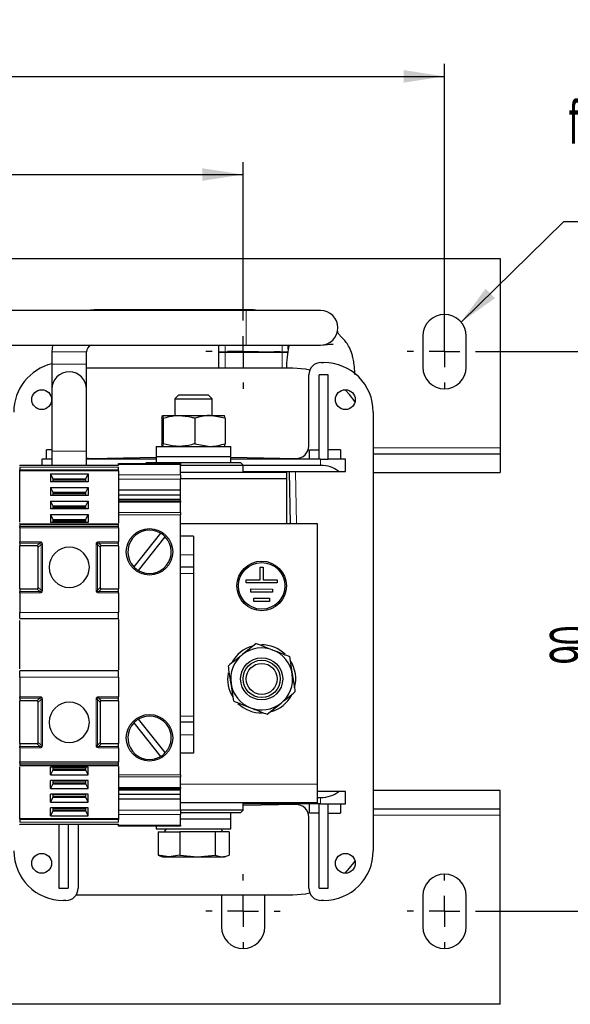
# Model space of a CAD drawing. Header units: millimetres. Extents: x 5 to 418, y 2 to 292.
# Tile 8 of 42: x 113 to 158, y 59 to 139. Entities that reach past the tile are written whole.
import ezdxf

# ---------------------------------------------------------------- set-up
doc = ezdxf.new("R2010")
doc.units = ezdxf.units.MM
doc.layers.add('SLD-0', color=7, linetype='Continuous')
doc.styles.add('SLDTEXTSTYLE0', font='TXT', dxfattribs={"width": 0.605})
doc.dimstyles.new('SLDDIMSTYLE0', dxfattribs={"dimtxt": 3.5, "dimasz": 3.302, "dimexe": 0, "dimexo": 0.0625, "dimgap": 0.875, "dimtad": 1, "dimlfac": 2, "dimrnd": 1e-09, "dimzin": 12, "dimdsep": 46, "dimtxsty": 'SLDTEXTSTYLE0', "dimsah": 1, "dimcen": 0.09, "dimadec": 0, "dimazin": 3, "dimtfac": 1, "dimtofl": 0, "dimtmove": 0, "dimatfit": 3, "dimfxl": 1, "dimfrac": 2, "dimtolj": 1, "dimtzin": 12, "dimarcsym": 0})
doc.dimstyles.new('SLDDIMSTYLE1', dxfattribs={"dimtxt": 3.5, "dimasz": 3.302, "dimexe": 0, "dimexo": 0.0625, "dimgap": 0.875, "dimtad": 1, "dimdec": 0, "dimlfac": 2, "dimrnd": 1e-09, "dimzin": 12, "dimdsep": 46, "dimtxsty": 'SLDTEXTSTYLE0', "dimsah": 1, "dimcen": 0.09, "dimadec": 0, "dimazin": 3, "dimtfac": 1, "dimtofl": 0, "dimtmove": 0, "dimatfit": 3, "dimfxl": 1, "dimfrac": 2, "dimtolj": 1, "dimtzin": 12, "dimarcsym": 0})
doc.dimstyles.new('SLDDIMSTYLE2', dxfattribs={"dimtxt": 0.18, "dimasz": 3.302, "dimexe": 0, "dimexo": 0.0625, "dimgap": 0, "dimtad": 0, "dimtih": 1, "dimtoh": 1, "dimdec": 0, "dimrnd": 1e-09, "dimzin": 0, "dimdsep": 46, "dimtxsty": 'Standard', "dimsah": 1, "dimcen": 0.09, "dimadec": 0, "dimazin": 0, "dimtfac": 3.302, "dimtdec": 0, "dimtofl": 0, "dimtmove": 0, "dimatfit": 3, "dimfxl": 1, "dimfrac": 2, "dimtolj": 1, "dimtzin": 0, "dimarcsym": 0})

# ---------------------------------------------------------------- blocks, each defined once
blk = doc.blocks.new('_D_4')
at = {"layer": 'SLD-0'}
for p, q in [((46.913, 115.139), (46.913, 135.338)), ((147.413, 113.389), (147.413, 135.338)), ((46.913, 134.338), (147.413, 134.338))]:
    blk.add_line(p, q, dxfattribs=at)
for points in [[(46.913, 134.338), (50.215, 133.83), (50.215, 134.846)], [(147.413, 134.338), (144.111, 134.846), (144.111, 133.83)]]:
    blk.add_solid(points, dxfattribs=at)
at = {"layer": 'SLD-0', "insert": (93.152, 138.85), "char_height": 3.5, "attachment_point": 1, "style": 'SLDTEXTSTYLE0'}
blk.add_mtext('201', dxfattribs=at)
blk = doc.blocks.new('_D_5')
at = {"layer": 'SLD-0'}
for p, q in [((63.163, 115.139), (63.163, 127.422)), ((131.163, 115.139), (131.163, 127.422)), ((63.163, 126.422), (131.163, 126.422))]:
    blk.add_line(p, q, dxfattribs=at)
for points in [[(63.163, 126.422), (66.465, 125.914), (66.465, 126.93)], [(131.163, 126.422), (127.861, 126.93), (127.861, 125.914)]]:
    blk.add_solid(points, dxfattribs=at)
at = {"layer": 'SLD-0', "insert": (93.152, 130.934), "char_height": 3.5, "attachment_point": 1, "style": 'SLDTEXTSTYLE0'}
blk.add_mtext('136', dxfattribs=at)
blk = doc.blocks.new('_D_6')
at = {"layer": 'SLD-0'}
for p, q in [((150.413, 112.139), (161.428, 112.139)), ((160.428, 112.139), (160.428, 66.989)), ((150.413, 66.989), (161.428, 66.989))]:
    blk.add_line(p, q, dxfattribs=at)
for points in [[(160.428, 112.139), (159.92, 108.837), (160.936, 108.837)], [(160.428, 66.989), (160.936, 70.291), (159.92, 70.291)]]:
    blk.add_solid(points, dxfattribs=at)
at = {"layer": 'SLD-0', "insert": (155.916, 86.89), "char_height": 3.5, "attachment_point": 1, "rotation": 90, "style": 'SLDTEXTSTYLE0'}
blk.add_mtext('90', dxfattribs=at)
blk = doc.blocks.new('SW_NOTE_0_17')
at = {"layer": 'SLD-0', "color": 0}
blk.add_line((14.318, 0), (0, 0), dxfattribs=at)
at = {"layer": 'SLD-0', "color": 0, "attachment_point": 1, "style": 'SLDTEXTSTYLE0'}
for s, insert, char_height in [('für M6', (0.437, 9.801), 3.5), ('for M6', (1.627, 4.136), 3.175)]:
    blk.add_mtext(s, dxfattribs=dict(at, insert=insert, char_height=char_height))
blk = doc.blocks.new('SW_CENTERMARKSYMBOL_2')
at = {"layer": 'SLD-0', "color": 0}
for p, q in [((0, 2.5), (0, 3)), ((0, 0), (0, 1.25)), ((-2.5, 0), (-3, 0)), ((0, 0), (-1.25, 0)), ((0, 0), (0, -1.25)), ((0, 0), (1.25, 0)), ((2.5, 0), (3, 0)), ((0, -2.5), (0, -3))]:
    blk.add_line(p, q, dxfattribs=at)
blk = doc.blocks.new('SW_CENTERMARKSYMBOL_3')
at = {"layer": 'SLD-0', "color": 0}
for p, q in [((0, 2.5), (0, 3)), ((0, 0), (0, 1.25)), ((-2.5, 0), (-3, 0)), ((0, 0), (-1.25, 0)), ((0, 0), (0, -1.25)), ((0, 0), (1.25, 0)), ((2.5, 0), (3, 0)), ((0, -2.5), (0, -3))]:
    blk.add_line(p, q, dxfattribs=at)
blk = doc.blocks.new('SW_CENTERMARKSYMBOL_4')
at = {"layer": 'SLD-0', "color": 0}
for p, q in [((0, 2.5), (0, 3)), ((0, 0), (0, 1.25)), ((-2.5, 0), (-3, 0)), ((0, 0), (-1.25, 0)), ((0, 0), (0, -1.25)), ((0, 0), (1.25, 0)), ((2.5, 0), (3, 0)), ((0, -2.5), (0, -3))]:
    blk.add_line(p, q, dxfattribs=at)
blk = doc.blocks.new('SW_CENTERMARKSYMBOL_7')
at = {"layer": 'SLD-0', "color": 0}
for p, q in [((0, 2.5), (0, 3)), ((0, 0), (0, 1.25)), ((-2.5, 0), (-3, 0)), ((0, 0), (-1.25, 0)), ((0, 0), (0, -1.25)), ((0, 0), (1.25, 0)), ((2.5, 0), (3, 0)), ((0, -2.5), (0, -3))]:
    blk.add_line(p, q, dxfattribs=at)

msp = doc.modelspace()

# ---------------------------------------------------------------- linework, layer by layer
at = {"color": 7, "linetype": 'Continuous', "lineweight": 25}
for p, q in [((42.4125, 119.6387), (151.9125, 119.6387)), ((151.9125, 119.6387), (151.9125, 104.3887)), ((131.4127, 115.4637), (99.1375, 115.4637)), ((119.1375, 115.5137), (118.5566, 115.4637)), ((130.0089, 115.5137), (119.1375, 115.5137)), ((132.0089, 115.5137), (130.0089, 115.5137)), ((137.4127, 115.4637), (131.4127, 115.4637)), ((132.3797, 115.4637), (132.0089, 115.5137)), ((145.6625, 113.3887), (145.6625, 110.8887)), ((149.1625, 110.8887), (149.1625, 113.3887)), ((99.1375, 112.6637), (131.4127, 112.6637)), ((115.7823, 112.6637), (115.7375, 112.1137)), ((115.7375, 112.1137), (115.7375, 111.1137)), ((118.5375, 111.1137), (118.5375, 112.1137)), ((129.2089, 112.1137), (129.2089, 112.6637)), ((129.2089, 112.0637), (129.2089, 112.1137)), ((129.2089, 110.8137), (129.2089, 112.0637)), ((131.4127, 112.6637), (137.4127, 112.6637)), ((134.8089, 112.3413), (134.8089, 112.6637)), ((137.4625, 111.2637), (137.6625, 111.2637)), ((115.7375, 111.1137), (115.7375, 109.1137)), ((118.5375, 109.1137), (118.5375, 111.1137)), ((135.1625, 110.8137), (118.5375, 110.8137)), ((136.4625, 104.522), (136.4625, 110.2637)), ((137.2875, 103.4637), (137.2875, 110.2637)), ((138.0375, 110.2637), (137.2875, 110.2637)), ((138.0375, 103.4637), (138.0375, 110.2637)), ((115.7375, 109.1137), (115.7375, 104.1137)), ((118.5375, 104.1137), (118.5375, 109.1137)), ((125.9693, 108.6387), (125.6625, 108.332)), ((125.6625, 108.332), (125.6625, 106.9887)), ((125.6625, 108.332), (128.6625, 108.332)), ((125.9693, 108.6387), (128.3558, 108.6387)), ((128.6625, 108.332), (128.3558, 108.6387)), ((128.6625, 106.9887), (128.6625, 108.332)), ((141.6625, 107.2637), (141.6625, 71.8637)), ((124.6086, 106.7654), (124.6644, 106.9887)), ((124.6086, 106.7654), (124.6086, 104.712)), ((124.6644, 106.9887), (125.9972, 106.9887)), ((124.7202, 106.7654), (124.7202, 104.712)), ((125.9972, 106.9887), (128.4953, 106.9887)), ((127.2741, 106.7654), (127.2741, 104.712)), ((129.7165, 106.7654), (128.4953, 106.9887)), ((128.4953, 106.9887), (129.6607, 106.9887)), ((129.7165, 106.7654), (129.6607, 106.9887)), ((129.7165, 106.7654), (129.7165, 104.712)), ((115.3125, 103.4637), (115.3125, 104.2137)), ((115.7375, 104.2137), (115.3125, 104.2137)), ((115.7375, 104.1137), (115.7375, 102.9887)), ((118.5375, 102.9887), (118.5375, 104.1137)), ((124.1625, 104.4887), (124.1625, 103.6887)), ((124.1625, 104.4887), (130.1625, 104.4887)), ((124.7202, 104.712), (124.6644, 104.4887)), ((127.2741, 104.712), (128.4953, 104.4887)), ((130.1625, 103.6887), (130.1625, 104.4887)), ((136.5125, 104.2137), (137.2875, 104.2137)), ((136.5125, 103.4637), (136.5125, 104.2137)), ((139.0125, 104.2137), (138.0375, 104.2137)), ((139.0125, 104.2137), (139.0125, 103.4637)), ((151.9125, 104.3887), (151.9125, 103.8887)), ((114.9125, 103.4637), (114.9125, 102.9887)), ((115.7375, 103.4637), (114.9125, 103.4637)), ((124.1625, 103.4637), (118.5375, 103.4637)), ((118.8796, 103.5221), (124.1625, 103.6124)), ((124.1625, 103.6887), (124.1625, 103.1887)), ((124.1625, 103.6887), (130.1625, 103.6887)), ((130.1625, 103.1887), (130.1625, 103.6887)), ((130.1625, 103.6124), (135.4455, 103.5221)), ((137.4125, 103.4637), (130.1625, 103.4637)), ((137.4125, 103.4637), (138.037, 103.4637)), ((138.037, 103.4637), (138.0375, 103.4637)), ((139.4125, 103.4637), (138.0375, 103.4637)), ((139.4125, 102.4637), (139.4125, 103.4637)), ((141.6625, 103.8887), (151.9125, 103.8887)), ((151.9125, 103.8887), (151.9125, 102.3887)), ((113.1625, 102.9887), (121.1125, 102.9887)), ((113.1625, 102.5216), (113.1625, 102.5924)), ((121.1125, 102.5216), (113.1625, 102.5216)), ((113.1625, 98.383), (113.1625, 102.5216)), ((121.1125, 103.1137), (126.1125, 103.1137)), ((121.1125, 103.0405), (121.1125, 103.1137)), ((121.1125, 102.5216), (121.1125, 102.5924)), ((121.1125, 102.5216), (121.1125, 98.2999)), ((123.3625, 103.1887), (123.2875, 103.1137)), ((123.3625, 103.1887), (124.1596, 103.1887)), ((124.1596, 103.1887), (130.9625, 103.1887)), ((126.1125, 103.1137), (126.1125, 103.0405)), ((126.1125, 102.1905), (126.1125, 103.0405)), ((126.1125, 102.9887), (131.1625, 102.9887)), ((131.1625, 102.9887), (130.9625, 103.1887)), ((131.1625, 102.3887), (131.1625, 102.9887)), ((137.4125, 102.9637), (131.1625, 102.9637)), ((131.1625, 102.4637), (138.8882, 102.4637)), ((134.8875, 102.4637), (134.9586, 98.2387)), ((138.8882, 102.4637), (139.4125, 102.4637)), ((113.1625, 101.8887), (113.1125, 101.8887)), ((115.6252, 102.2741), (115.6252, 101.6379)), ((115.6252, 102.2741), (118.6499, 102.2741)), ((115.6252, 102.2741), (115.8, 101.8852)), ((115.8, 101.8852), (115.8, 101.6379)), ((115.8, 101.8852), (118.475, 101.8852)), ((115.8, 101.8145), (118.475, 101.8145)), ((118.475, 101.8852), (118.6499, 102.2741)), ((118.475, 101.6379), (118.475, 101.8852)), ((118.6499, 102.2741), (118.6499, 101.6379)), ((134.6625, 102.3887), (126.1125, 102.3887)), ((126.1125, 102.1905), (126.1125, 101.8369)), ((134.6625, 101.8887), (126.1125, 101.8887)), ((126.1125, 100.9531), (126.1125, 101.8369)), ((134.6625, 102.3887), (134.6625, 101.8887)), ((134.6625, 101.8887), (134.6625, 98.2387)), ((141.6625, 102.3887), (151.9125, 102.3887)), ((118.6499, 101.6379), (115.6252, 101.6379)), ((115.6252, 101.178), (118.6499, 101.178)), ((115.6252, 101.178), (115.6252, 100.5418)), ((115.6252, 101.178), (115.8, 100.7892)), ((118.475, 100.7892), (118.6499, 101.178)), ((118.6499, 101.178), (118.6499, 100.5418)), ((126.1125, 100.9531), (121.1125, 100.9531)), ((126.1125, 100.5641), (126.1125, 100.9531)), ((118.6499, 100.5418), (115.6252, 100.5418)), ((115.6252, 100.082), (118.6499, 100.082)), ((115.6252, 100.082), (115.6252, 99.4458)), ((115.6252, 100.082), (115.8, 99.6932)), ((115.8, 100.7892), (115.8, 100.5418)), ((115.8, 100.7892), (118.475, 100.7892)), ((115.8, 100.7185), (118.475, 100.7185)), ((118.475, 100.5418), (118.475, 100.7892)), ((118.475, 99.6932), (118.6499, 100.082)), ((118.6499, 100.082), (118.6499, 99.4458)), ((126.1125, 100.5641), (121.1125, 100.5641)), ((126.1125, 100.2106), (121.1125, 100.2106)), ((126.1125, 100.2106), (126.1125, 100.5641)), ((126.1125, 100.0717), (126.1125, 100.2106)), ((118.6499, 99.4458), (115.6252, 99.4458)), ((115.8, 99.6932), (115.8, 99.4458)), ((115.8, 99.6932), (118.475, 99.6932)), ((115.8, 99.6225), (118.475, 99.6225)), ((118.475, 99.4458), (118.475, 99.6932)), ((126.1125, 100.0717), (121.1125, 100.0717)), ((126.1125, 100.0717), (126.1125, 99.9985)), ((126.1125, 99.1485), (126.1125, 99.9985)), ((115.6252, 98.986), (118.6499, 98.986)), ((115.6252, 98.986), (115.6252, 98.3498)), ((115.6252, 98.986), (115.8, 98.5972)), ((115.8, 98.5972), (115.8, 98.3498)), ((115.8, 98.5972), (118.475, 98.5972)), ((115.8, 98.5265), (118.475, 98.5265)), ((118.475, 98.5972), (118.6499, 98.986)), ((118.475, 98.3498), (118.475, 98.5972)), ((118.6499, 98.986), (118.6499, 98.3498)), ((126.1125, 99.1485), (126.1125, 98.9717)), ((126.1125, 78.0057), (126.1125, 98.9717)), ((113.1625, 98.2387), (113.1125, 98.2387)), ((121.1144, 98.2169), (113.1606, 98.2169)), ((113.1625, 98.1729), (113.1625, 98.0326)), ((113.1625, 97.9266), (113.1625, 96.8008)), ((118.6499, 98.3498), (115.6252, 98.3498)), ((121.1125, 98.0326), (121.1125, 98.1729)), ((121.1125, 97.9266), (121.1125, 96.8008)), ((137.1625, 98.2387), (126.1125, 98.2387)), ((137.1625, 77.2387), (137.1625, 98.2387)), ((113.1625, 97.2387), (113.1125, 97.2387)), ((124.4945, 97.5002), (122.3392, 94.7883)), ((122.7306, 94.4772), (124.8859, 97.1891)), ((127.1625, 97.2387), (126.1125, 97.2387)), ((127.1625, 97.2387), (127.1625, 95.7387)), ((113.1625, 96.6948), (113.1625, 96.4637)), ((114.5315, 96.4637), (113.1625, 96.4637)), ((113.1625, 93.0137), (113.1625, 96.4637)), ((114.6375, 93.1198), (114.6375, 96.3576)), ((119.6375, 96.3576), (119.6375, 93.1198)), ((121.1125, 96.4637), (119.7436, 96.4637)), ((121.1125, 96.4637), (121.1125, 96.6948)), ((121.1125, 96.4637), (121.1125, 93.0137)), ((127.1625, 95.7387), (127.1625, 94.7387)), ((113.1625, 94.7387), (113.1125, 94.7387)), ((127.1625, 94.7387), (126.1125, 94.7387)), ((127.1625, 94.7387), (127.1625, 94.2387)), ((132.5384, 93.7389), (132.5402, 94.7389)), ((132.5402, 94.7389), (132.7902, 94.7385)), ((132.7902, 94.7385), (132.7884, 93.7385)), ((127.1625, 94.2387), (127.1625, 82.7387)), ((131.413, 93.4909), (131.4134, 93.7409)), ((131.4134, 93.7409), (132.5384, 93.7389)), ((132.7884, 93.7385), (133.9134, 93.7365)), ((133.9134, 93.7365), (133.913, 93.4865)), ((113.1625, 93.0137), (114.5315, 93.0137)), ((113.1625, 93.0137), (113.1625, 92.7826)), ((119.7436, 93.0137), (121.1125, 93.0137)), ((121.1125, 92.7826), (121.1125, 93.0137)), ((133.913, 93.4865), (131.413, 93.4909)), ((131.7867, 92.7402), (131.7871, 92.9902)), ((131.7871, 92.9902), (133.5371, 92.9872)), ((133.5371, 92.9872), (133.5367, 92.7372)), ((113.1625, 92.6766), (113.1625, 91.1012)), ((121.1125, 92.6766), (121.1125, 91.1012)), ((133.5367, 92.7372), (131.7867, 92.7402)), ((132.0354, 91.9898), (132.0358, 92.2398)), ((132.0358, 92.2398), (133.2858, 92.2376)), ((133.2858, 92.2376), (133.2854, 91.9876)), ((133.2854, 91.9876), (132.0354, 91.9898)), ((113.1625, 90.6012), (121.1125, 90.6012)), ((113.1625, 86.5423), (113.1625, 90.4351)), ((121.1125, 90.5182), (121.1125, 86.4593)), ((132.2304, 88.5929), (131.1025, 87.6922)), ((134.9183, 87.5401), (135.1344, 86.113)), ((121.1125, 86.3762), (113.1625, 86.3762)), ((113.1625, 85.8762), (113.1625, 84.3008)), ((121.1125, 85.8762), (121.1125, 84.3008)), ((130.4068, 83.9373), (130.1907, 85.3644)), ((113.1625, 84.1948), (113.1625, 83.9637)), ((121.1125, 83.9637), (121.1125, 84.1948)), ((114.5315, 83.9637), (113.1625, 83.9637)), ((113.1625, 80.5137), (113.1625, 83.9637)), ((114.6375, 80.6198), (114.6375, 83.8576)), ((119.6375, 83.8576), (119.6375, 80.6198)), ((121.1125, 83.9637), (119.7436, 83.9637)), ((121.1125, 83.9637), (121.1125, 80.5137)), ((133.0947, 82.8845), (134.2226, 83.7852)), ((127.1625, 82.7387), (127.1625, 82.2387)), ((113.1625, 82.2387), (113.1125, 82.2387)), ((122.3392, 82.1891), (124.4945, 79.4772)), ((124.8859, 79.7883), (122.7306, 82.5002)), ((127.1625, 82.2387), (126.1125, 82.2387)), ((127.1625, 82.2387), (127.1625, 81.2387)), ((127.1625, 81.2387), (127.1625, 79.7387)), ((113.1625, 80.5137), (114.5315, 80.5137)), ((113.1625, 80.5137), (113.1625, 80.2826)), ((119.7436, 80.5137), (121.1125, 80.5137)), ((121.1125, 80.2826), (121.1125, 80.5137)), ((113.1625, 79.7387), (113.1125, 79.7387)), ((113.1625, 80.1766), (113.1625, 79.0508)), ((121.1125, 80.1766), (121.1125, 79.0508)), ((127.1625, 79.7387), (126.1125, 79.7387)), ((113.1607, 78.7606), (121.1145, 78.7606)), ((113.1625, 78.9448), (113.1625, 78.8045)), ((113.1625, 74.4558), (113.1625, 78.6384)), ((121.1125, 78.8045), (121.1125, 78.9448)), ((121.1125, 78.6775), (121.1125, 74.4558)), ((118.6499, 78.6276), (115.6252, 78.6276)), ((115.6252, 77.9914), (115.6252, 78.6276)), ((115.8, 78.3802), (115.6252, 77.9914)), ((115.6252, 77.9914), (118.6499, 77.9914)), ((115.8, 78.6276), (115.8, 78.3802)), ((115.8, 78.4509), (118.475, 78.4509)), ((115.8, 78.3802), (118.475, 78.3802)), ((118.475, 78.3802), (118.475, 78.6276)), ((118.6499, 77.9914), (118.475, 78.3802)), ((118.6499, 77.9914), (118.6499, 78.6276)), ((126.1125, 78.0057), (126.1125, 77.829)), ((118.6499, 77.5316), (115.6252, 77.5316)), ((115.6252, 76.8954), (115.6252, 77.5316)), ((115.8, 77.2842), (115.6252, 76.8954)), ((115.8, 77.5316), (115.8, 77.2842)), ((115.8, 77.3549), (118.475, 77.3549)), ((115.8, 77.2842), (118.475, 77.2842)), ((118.475, 77.2842), (118.475, 77.5316)), ((118.6499, 76.8954), (118.475, 77.2842)), ((118.6499, 76.8954), (118.6499, 77.5316)), ((126.1125, 76.979), (126.1125, 77.829)), ((137.1625, 75.7387), (137.1625, 77.2387)), ((115.6252, 76.8954), (118.6499, 76.8954)), ((118.6499, 76.4356), (115.6252, 76.4356)), ((115.6252, 75.7994), (115.6252, 76.4356)), ((115.8, 76.4356), (115.8, 76.1882)), ((115.8, 76.2589), (118.475, 76.2589)), ((118.475, 76.1882), (118.475, 76.4356)), ((118.6499, 75.7994), (118.6499, 76.4356)), ((121.1125, 76.9057), (126.1125, 76.9057)), ((126.1125, 76.7668), (121.1125, 76.7668)), ((126.1125, 76.4133), (121.1125, 76.4133)), ((126.1125, 76.979), (126.1125, 76.9057)), ((126.1125, 76.7668), (126.1125, 76.9057)), ((126.1125, 76.4133), (126.1125, 76.7668)), ((126.1125, 76.0244), (126.1125, 76.4133)), ((138.8882, 76.6637), (137.1625, 76.6637)), ((139.4125, 76.6637), (138.8882, 76.6637)), ((139.4125, 75.6637), (139.4125, 76.6637)), ((151.9125, 76.7387), (141.6625, 76.7387)), ((151.9125, 75.2387), (151.9125, 76.7387)), ((113.1625, 75.7387), (113.1125, 75.7387)), ((115.8, 76.1882), (115.6252, 75.7994)), ((115.6252, 75.7994), (118.6499, 75.7994)), ((115.8, 76.1882), (118.475, 76.1882)), ((118.6499, 75.7994), (118.475, 76.1882)), ((126.1125, 76.0244), (121.1125, 76.0244)), ((126.1125, 75.1405), (126.1125, 76.0244)), ((137.1625, 75.7387), (126.1125, 75.7387)), ((131.1625, 75.1387), (131.1625, 75.7387)), ((137.4125, 75.6637), (131.1625, 75.6637)), ((135.4455, 75.6053), (131.1625, 75.5321)), ((136.5125, 74.9137), (136.5125, 75.6637)), ((137.1625, 76.1637), (137.4125, 76.1637)), ((137.2875, 68.8637), (137.2875, 75.6637)), ((137.4125, 75.6637), (138.037, 75.6637)), ((138.0375, 75.6637), (138.037, 75.6637)), ((138.0375, 75.6637), (139.4125, 75.6637)), ((138.0375, 68.8637), (138.0375, 75.6637)), ((139.0125, 75.6637), (139.0125, 74.9137)), ((118.6499, 75.3396), (115.6252, 75.3396)), ((115.6252, 74.7034), (115.6252, 75.3396)), ((115.8, 75.0922), (115.6252, 74.7034)), ((115.6252, 74.7034), (118.6499, 74.7034)), ((115.8, 75.3396), (115.8, 75.0922)), ((115.8, 75.1629), (118.475, 75.1629)), ((115.8, 75.0922), (118.475, 75.0922)), ((118.475, 75.0922), (118.475, 75.3396)), ((118.6499, 74.7034), (118.475, 75.0922)), ((118.6499, 74.7034), (118.6499, 75.3396)), ((126.1125, 75.1405), (126.1125, 74.7869)), ((131.1625, 75.1387), (126.1125, 75.1387)), ((130.9625, 74.9387), (126.1125, 74.9387)), ((126.1125, 73.9369), (126.1125, 74.7869)), ((130.1625, 74.4387), (130.1625, 74.9387)), ((130.9625, 74.9387), (131.1625, 75.1387)), ((137.2875, 74.9137), (136.5125, 74.9137)), ((138.0375, 74.9137), (139.0125, 74.9137)), ((151.9125, 75.2387), (141.6625, 75.2387)), ((151.9125, 74.7387), (151.9125, 75.2387)), ((151.9125, 59.4887), (151.9125, 74.7387)), ((121.1125, 74.4558), (113.1625, 74.4558)), ((113.1625, 74.4558), (113.1625, 74.3851)), ((121.1125, 73.9887), (113.1625, 73.9887)), ((116.2875, 73.9887), (116.2875, 68.8637)), ((117.0375, 73.9887), (117.0375, 68.8637)), ((117.8625, 73.9887), (117.8625, 68.8637)), ((121.1125, 74.4558), (121.1125, 74.3851)), ((121.1125, 73.8637), (121.1125, 73.9369)), ((126.1125, 73.8637), (121.1125, 73.8637)), ((124.1625, 73.8637), (124.1625, 73.6387)), ((126.1125, 74.4387), (130.1625, 74.4387)), ((126.1125, 73.9369), (126.1125, 73.8637)), ((130.1625, 73.6387), (130.1625, 74.4387)), ((136.4625, 68.8637), (136.4625, 74.6054)), ((124.1625, 73.6387), (130.1625, 73.6387)), ((124.2989, 73.3887), (124.2989, 71.5295)), ((124.2989, 73.3887), (126.0467, 73.3887)), ((124.9425, 73.6387), (124.7982, 73.3887)), ((126.0467, 73.3887), (126.0467, 71.5295)), ((128.9103, 73.3887), (126.0467, 73.3887)), ((128.9103, 73.3887), (128.9103, 71.5295)), ((130.0262, 73.3887), (128.9103, 73.3887)), ((129.5269, 73.3887), (129.3825, 73.6387)), ((130.0262, 73.3887), (130.0262, 71.5295)), ((125.1728, 71.3887), (124.2989, 71.5295)), ((126.0467, 71.5295), (125.1728, 71.3887)), ((126.0467, 71.5295), (127.4785, 71.3887)), ((127.4785, 71.3887), (128.9103, 71.5295)), ((124.4518, 71.4654), (124.6625, 71.3887)), ((124.6625, 71.3887), (125.1728, 71.3887)), ((125.1728, 71.3887), (127.4785, 71.3887)), ((127.4785, 71.3887), (129.4682, 71.3887)), ((129.4682, 71.3887), (129.6625, 71.3887)), ((129.6625, 71.3887), (129.8733, 71.4654)), ((116.2875, 68.8637), (117.0375, 68.8637)), ((117.6977, 68.3137), (135.1625, 68.3137)), ((129.4142, 68.3137), (129.4125, 68.2387)), ((132.9125, 68.2387), (132.9109, 68.3137)), ((137.2875, 68.8637), (138.0375, 68.8637)), ((116.8625, 67.8637), (116.6625, 67.8637)), ((129.4125, 68.2387), (129.4125, 65.7387)), ((132.9125, 65.7387), (132.9125, 68.2387)), ((137.6625, 67.8637), (137.4625, 67.8637)), ((145.6625, 68.2387), (145.6625, 65.7387)), ((149.1625, 65.7387), (149.1625, 68.2387)), ((151.9125, 59.4887), (42.4125, 59.4887))]:
    msp.add_line(p, q, dxfattribs=at)
at = {"color": 7, "linetype": 'Continuous', "lineweight": 18}
for p, q in [((119.1375, 115.4637), (119.1375, 115.5137)), ((130.0089, 115.4637), (130.0089, 115.5137)), ((131.4127, 112.6637), (131.4127, 115.4637)), ((118.5375, 112.1137), (115.7375, 112.1137)), ((129.2089, 112.1137), (129.7089, 112.1137)), ((129.2089, 112.0637), (129.7089, 112.0637)), ((129.7089, 112.1137), (129.7089, 112.6637)), ((129.7089, 112.1137), (134.3089, 112.1137)), ((129.7089, 112.0637), (129.7089, 112.1137)), ((129.7089, 110.8137), (129.7089, 112.0637)), ((129.7089, 112.0637), (134.3089, 112.0637)), ((134.3089, 112.1137), (134.3089, 112.6637)), ((134.3089, 112.1137), (134.8089, 112.1137)), ((134.3089, 112.0637), (134.3089, 112.1137)), ((134.3089, 112.0637), (134.8089, 112.0637)), ((134.3089, 110.8137), (134.3089, 112.0637)), ((118.5375, 111.1137), (115.7375, 111.1137)), ((118.5375, 104.1137), (115.7375, 104.1137)), ((141.6625, 104.3887), (151.9125, 104.3887)), ((137.4125, 102.9637), (137.4125, 103.4637)), ((113.1625, 102.9448), (121.1125, 102.9448)), ((121.1125, 102.8045), (113.1625, 102.8045)), ((121.1125, 102.5924), (113.1625, 102.5924)), ((126.1125, 103.0405), (121.1125, 103.0405)), ((124.1596, 103.1887), (124.1003, 103.1137)), ((135.4586, 98.2387), (135.3876, 102.4637)), ((115.8, 101.6908), (118.475, 101.6908)), ((121.1125, 102.1905), (126.1125, 102.1905)), ((126.1125, 101.8369), (121.1125, 101.8369)), ((115.8, 100.5948), (118.475, 100.5948)), ((115.8, 99.4988), (118.475, 99.4988)), ((126.1125, 99.9985), (121.1125, 99.9985)), ((121.1125, 99.1485), (126.1125, 99.1485)), ((126.1125, 98.9717), (121.1125, 98.9717)), ((121.1125, 98.1729), (113.1625, 98.1729)), ((121.1125, 98.0326), (113.1625, 98.0326)), ((121.1125, 97.9266), (113.1625, 97.9266)), ((115.8, 98.4027), (118.475, 98.4027)), ((113.1625, 96.8008), (114.7625, 96.8008)), ((113.1625, 96.6948), (114.7625, 96.6948)), ((114.5315, 96.4637), (114.7625, 96.6948)), ((114.8686, 96.5887), (114.6375, 96.3576)), ((114.8686, 96.5887), (114.8686, 92.8887)), ((114.9747, 96.5887), (114.9747, 92.8887)), ((119.3004, 92.8887), (119.3004, 96.5887)), ((119.4065, 92.8887), (119.4065, 96.5887)), ((119.6375, 96.3576), (119.4065, 96.5887)), ((119.5125, 96.8008), (121.1125, 96.8008)), ((119.5125, 96.6948), (121.1125, 96.6948)), ((119.5125, 96.6948), (119.7436, 96.4637)), ((113.1625, 95.7387), (113.1125, 95.7387)), ((127.1625, 95.7387), (126.1125, 95.7387)), ((113.1625, 94.2387), (113.1125, 94.2387)), ((127.1625, 94.2387), (126.1125, 94.2387)), ((114.7625, 92.7826), (114.5315, 93.0137)), ((114.6375, 93.1198), (114.8686, 92.8887)), ((119.4065, 92.8887), (119.6375, 93.1198)), ((119.7436, 93.0137), (119.5125, 92.7826)), ((114.7625, 92.7826), (113.1625, 92.7826)), ((114.7625, 92.6766), (113.1625, 92.6766)), ((119.5125, 92.6766), (119.5125, 92.7826)), ((121.1125, 92.7826), (119.5125, 92.7826)), ((121.1125, 92.6766), (119.5125, 92.6766)), ((113.1625, 91.1012), (121.1125, 91.1012)), ((121.1125, 85.8762), (113.1625, 85.8762)), ((113.1625, 84.3008), (114.7625, 84.3008)), ((113.1625, 84.1948), (114.7625, 84.1948)), ((114.5315, 83.9637), (114.7625, 84.1948)), ((114.7625, 84.3008), (114.7625, 84.1948)), ((119.5125, 84.3008), (121.1125, 84.3008)), ((119.5125, 84.1948), (121.1125, 84.1948)), ((119.5125, 84.1948), (119.7436, 83.9637)), ((114.8686, 84.0887), (114.6375, 83.8576)), ((114.8686, 84.0887), (114.8686, 80.3887)), ((114.9747, 84.0887), (114.9747, 80.3887)), ((119.3004, 80.3887), (119.3004, 84.0887)), ((119.4065, 80.3887), (119.4065, 84.0887)), ((119.6375, 83.8576), (119.4065, 84.0887)), ((113.1625, 82.7387), (113.1125, 82.7387)), ((127.1625, 82.7387), (126.1125, 82.7387)), ((113.1625, 81.2387), (113.1125, 81.2387)), ((127.1625, 81.2387), (126.1125, 81.2387)), ((114.7625, 80.2826), (113.1625, 80.2826)), ((114.7625, 80.2826), (114.5315, 80.5137)), ((114.6375, 80.6198), (114.8686, 80.3887)), ((119.4065, 80.3887), (119.6375, 80.6198)), ((119.7436, 80.5137), (119.5125, 80.2826)), ((121.1125, 80.2826), (119.5125, 80.2826)), ((114.7625, 80.1766), (113.1625, 80.1766)), ((121.1125, 80.1766), (119.5125, 80.1766)), ((113.1625, 79.0508), (121.1125, 79.0508)), ((113.1625, 78.9448), (121.1125, 78.9448)), ((121.1125, 78.8045), (113.1625, 78.8045)), ((115.8, 78.5747), (118.475, 78.5747)), ((121.1125, 78.0057), (126.1125, 78.0057)), ((113.1625, 77.2387), (113.1125, 77.2387)), ((115.8, 77.4787), (118.475, 77.4787)), ((126.1125, 77.829), (121.1125, 77.829)), ((137.1625, 77.2387), (126.1125, 77.2387)), ((115.8, 76.3826), (118.475, 76.3826)), ((121.1125, 76.979), (126.1125, 76.979)), ((137.4125, 75.6637), (137.4125, 76.1637)), ((115.8, 75.2866), (118.475, 75.2866)), ((121.1125, 75.1405), (126.1125, 75.1405)), ((126.1125, 74.7869), (121.1125, 74.7869)), ((151.9125, 74.7387), (141.6625, 74.7387)), ((121.1125, 74.3851), (113.1625, 74.3851)), ((121.1125, 74.1729), (113.1625, 74.1729)), ((121.1125, 74.0326), (113.1625, 74.0326)), ((121.1125, 73.9369), (126.1125, 73.9369))]:
    msp.add_line(p, q, dxfattribs=at)
at = {"color": 7, "linetype": 'Continuous', "lineweight": 25, "flags": 128}
for points in [[(136.5415, 110.6531), (136.2044, 110.7226), (135.1625, 110.8137)], [(140.1923, 108.085), (139.7588, 108.6704), (139.3979, 109.0636)], [(118.5375, 103.5763), (118.6821, 103.5384), (118.8796, 103.5221)], [(139.3979, 70.0638), (139.7588, 70.457), (140.1923, 71.0424)], [(135.1625, 68.3137), (136.2044, 68.4049), (136.5415, 68.4743)]]:
    msp.add_lwpolyline(points, dxfattribs=at)
at = {"color": 7, "linetype": 'Continuous', "lineweight": 25}
for centre, radius in [((114.9125, 108.2637), 0.8), ((139.4125, 108.2637), 0.8), ((123.6125, 95.9887), 1.875), ((132.6625, 93.2387), 2), ((132.6625, 93.2387), 1.875), ((132.6625, 85.7387), 1.6982), ((132.6625, 85.7387), 1.5), ((132.6625, 85.7387), 1.25), ((123.6125, 80.9887), 1.875), ((114.9125, 70.8637), 0.8), ((139.4125, 70.8637), 0.8)]:
    msp.add_circle(centre, radius, dxfattribs=at)
for centre, radius, start, end in [((137.4127, 114.0637), 1.4, 270, 90), ((147.4125, 113.3887), 1.75, 0, 180), ((119.1375, 112.1137), 0.6, 113.556464, 180), ((137.4625, 110.2637), 1, 90, 180), ((137.6625, 107.2637), 4, 0, 90), ((116.6625, 107.2637), 4, 103.370676, 180), ((117.1375, 109.1137), 1.4, 0, 180), ((147.4125, 110.8887), 1.75, 180, 0), ((135.4625, 104.522), 1, 269.02068, 0), ((123.6125, 95.9887), 1.75, 59.73765, 223.311228), ((123.6125, 95.9887), 1.75, 239.73765, 43.311228), ((123.6125, 95.9887), 1.75, 43.311228, 59.73765), ((117.1375, 94.7387), 1.625, 90, 270), ((117.1375, 94.7387), 1.625, 270, 90), ((123.6125, 95.9887), 1.75, 223.311228, 239.73765), ((132.6625, 85.7387), 2.75, 105.755299, 151.602214), ((132.6625, 85.7387), 2.5, 68.609829, 128.609829), ((132.6625, 85.7387), 2.75, 46.467296, 90.547954), ((132.6625, 85.7387), 2.5, 128.609829, 188.609829), ((132.6625, 85.7387), 2.5, 8.609829, 68.609829), ((132.6625, 85.7387), 2.75, 344.621118, 32.926322), ((132.6625, 85.7387), 2.75, 169.902262, 211.965534), ((132.6625, 85.7387), 2.5, 308.609829, 8.609829), ((132.6625, 85.7387), 2.5, 188.609829, 248.609829), ((132.6625, 85.7387), 2.75, 286.5964, 330.913559), ((117.1375, 82.2387), 1.625, 90, 270), ((117.1375, 82.2387), 1.625, 270, 90), ((132.6625, 85.7387), 2.75, 225.869532, 271.067027), ((132.6625, 85.7387), 2.5, 248.609829, 308.609829), ((123.6125, 80.9887), 1.75, 316.688772, 120.26235), ((123.6125, 80.9887), 1.75, 136.688772, 300.26235), ((123.6125, 80.9887), 1.75, 120.26235, 136.688772), ((123.6125, 80.9887), 1.75, 300.26235, 316.688772), ((135.4625, 74.6054), 1, 0, 90.97932), ((116.6625, 71.8637), 4, 180, 270), ((137.6625, 71.8637), 4, 270, 0), ((147.4125, 68.2387), 1.75, 0, 180), ((116.8625, 68.8637), 1, 270, 0), ((137.4625, 68.8637), 1, 180, 270), ((131.1625, 65.7387), 1.75, 180, 0), ((147.4125, 65.7387), 1.75, 180, 0)]:
    msp.add_arc(centre, radius, start, end, dxfattribs=at)
for centre, major_axis, ratio, start_param, end_param in [((137.4125, 101.4252), (2, 0), 0.7692308, 0.7409647, 1.5707963), ((114.4254, 96.2516), (0.1837, 0.1837), 0.5773503, 5.7595865, 6.8067841), ((119.8497, 96.2516), (-0.1837, 0.1837), 0.5773503, 5.7595865, 6.8067841), ((114.4254, 93.2258), (0.1837, -0.1837), 0.5773503, 5.7595865, 6.8067841), ((119.8497, 93.2258), (0.1837, 0.1837), 0.5773503, 2.6179939, 3.6651914), ((114.4254, 83.7516), (-0.1837, -0.1837), 0.5773503, 2.6179939, 3.6651914), ((119.8497, 83.7516), (-0.1837, 0.1837), 0.5773503, 5.7595865, 6.8067841), ((114.4254, 80.7258), (0.1837, -0.1837), 0.5773503, 5.7595865, 6.8067841), ((119.8497, 80.7258), (-0.1837, -0.1837), 0.5773503, 5.7595865, 6.8067841), ((137.4125, 77.7022), (2, 0), 0.7692308, 4.712389, 5.5422206)]:
    msp.add_ellipse(centre, major_axis=major_axis, ratio=ratio, start_param=start_param, end_param=end_param, dxfattribs=at)
for points, knots in [([(140.1875, 110.2854), (140.186, 110.3336), (140.1783, 110.5953), (140.1296, 111.0274), (140.0545, 111.5344), (139.9282, 112.0174), (139.7459, 112.4891), (139.5344, 112.8311), (139.3856, 113.0209), (139.2595, 113.1611), (139.0788, 113.3186), (138.9249, 113.4882), (138.7926, 113.6619), (138.792, 113.7638), (138.7916, 113.822)], [0, 0, 0, 0, 0.0201721, 0.1095321, 0.1780093, 0.2320454, 0.3346495, 0.4410336, 0.4873451, 0.5321422, 0.5904835, 0.6840031, 0.8196599, 1, 1, 1, 1]), ([(134.8641, 112.6637), (134.8594, 112.6421), (134.811, 112.4194), (134.7331, 111.8546), (134.6619, 111.253), (134.6517, 110.8662), (134.6504, 110.8137)], [0, 0, 0, 0, 0.0394857, 0.4076391, 0.9195642, 1, 1, 1, 1]), ([(137.5962, 112.6758), (137.7675, 112.6983), (138.0305, 112.733), (138.3188, 112.741), (138.434, 112.7309), (138.4347, 112.7323), (138.4348, 112.7325)], [0, 0, 0, 0, 0.6192818, 0.9507904, 0.991586, 1, 1, 1, 1]), ([(124.6644, 106.9887), (124.6657, 106.9885), (124.6846, 106.9853), (124.703, 106.8714), (124.7202, 106.7654)], [0, 0, 0, 0, 0.0702006, 1, 1, 1, 1]), ([(124.7202, 106.7654), (125.0384, 106.8555), (125.4594, 106.9748), (125.8916, 106.986), (125.9972, 106.9887)], [0, 0, 0, 0, 0.7556342, 1, 1, 1, 1]), ([(125.9972, 106.9887), (126.3314, 106.9617), (126.7638, 106.9267), (127.1798, 106.7952), (127.2741, 106.7654)], [0, 0, 0, 0, 0.7730974, 1, 1, 1, 1]), ([(128.4953, 106.9887), (128.4664, 106.9885), (128.054, 106.9853), (127.6499, 106.8714), (127.2741, 106.7654)], [0, 0, 0, 0, 0.0702006, 1, 1, 1, 1]), ([(124.6644, 104.4887), (124.6631, 104.4889), (124.6443, 104.4921), (124.6258, 104.6061), (124.6086, 104.712)], [0, 0, 0, 0, 0.0702006, 1, 1, 1, 1]), ([(125.9972, 104.4887), (125.8916, 104.4915), (125.4594, 104.5027), (125.0384, 104.6219), (124.7202, 104.712)], [0, 0, 0, 0, 0.2443658, 1, 1, 1, 1]), ([(127.2741, 104.712), (127.1798, 104.6822), (126.7638, 104.5507), (126.3314, 104.5158), (125.9972, 104.4887)], [0, 0, 0, 0, 0.2269026, 1, 1, 1, 1]), ([(128.4953, 104.4887), (128.5243, 104.4889), (128.9366, 104.4921), (129.3407, 104.6061), (129.7165, 104.712)], [0, 0, 0, 0, 0.0702006, 1, 1, 1, 1]), ([(129.6607, 104.4887), (129.662, 104.4889), (129.6808, 104.4921), (129.6993, 104.6061), (129.7165, 104.712)], [0, 0, 0, 0, 0.0702006, 1, 1, 1, 1]), ([(132.2304, 88.5929), (132.3297, 88.554), (132.7675, 88.3826), (133.2225, 88.2043), (133.5743, 88.0665)], [0, 0, 0, 0, 0.2269026, 1, 1, 1, 1]), ([(131.1025, 87.6922), (131.0758, 87.6709), (130.6949, 87.3667), (130.3217, 87.0687), (129.9746, 86.7916)], [0, 0, 0, 0, 0.07020058, 1, 1, 1, 1]), ([(133.5743, 88.0665), (133.6855, 88.023), (134.1403, 87.8448), (134.5834, 87.6712), (134.9183, 87.5401)], [0, 0, 0, 0, 0.2443658, 1, 1, 1, 1]), ([(130.1907, 85.3644), (130.1856, 85.3983), (130.1126, 85.8802), (130.0411, 86.3525), (129.9746, 86.7916)], [0, 0, 0, 0, 0.0702006, 1, 1, 1, 1]), ([(135.1344, 86.113), (135.1395, 86.0791), (135.2125, 85.5972), (135.284, 85.125), (135.3505, 84.6859)], [0, 0, 0, 0, 0.0702006, 1, 1, 1, 1]), ([(134.2226, 83.7852), (134.2493, 83.8065), (134.6302, 84.1107), (135.0034, 84.4087), (135.3505, 84.6859)], [0, 0, 0, 0, 0.07020058, 1, 1, 1, 1]), ([(130.4068, 83.9373), (130.5061, 83.8984), (130.9439, 83.727), (131.399, 83.5487), (131.7508, 83.4109)], [0, 0, 0, 0, 0.2269026, 1, 1, 1, 1]), ([(131.7508, 83.4109), (131.8619, 83.3674), (132.3167, 83.1892), (132.7599, 83.0157), (133.0947, 82.8845)], [0, 0, 0, 0, 0.2443658, 1, 1, 1, 1]), ([(124.2989, 71.5295), (124.3047, 71.5267), (124.3574, 71.5016), (124.411, 71.4936), (124.4587, 71.4865)], [0, 0, 0, 0, 0.1097644, 1, 1, 1, 1]), ([(128.9103, 71.5295), (128.916, 71.5268), (129.0999, 71.4406), (129.287, 71.4142), (129.4682, 71.3887)], [0, 0, 0, 0, 0.0314494, 1, 1, 1, 1]), ([(129.4682, 71.3887), (129.6095, 71.4045), (129.7967, 71.4254), (129.9809, 71.509), (130.0262, 71.5295)], [0, 0, 0, 0, 0.7546146, 1, 1, 1, 1])]:
    msp.add_open_spline(points, degree=3, knots=knots, dxfattribs=at)
for points in [[(113.1625, 102.9448), (113.1625, 102.9513), (113.1625, 102.9644), (113.1625, 102.9781), (113.1625, 102.987), (113.1625, 102.9882), (113.1625, 102.9887)], [(113.1625, 102.8045), (113.1625, 102.789), (113.1625, 102.758), (113.1625, 102.6984), (113.1625, 102.6388), (113.1625, 102.6078), (113.1625, 102.5924)], [(121.1125, 102.9448), (121.1125, 102.9513), (121.1125, 102.9644), (121.1125, 102.9781), (121.1125, 102.987), (121.1125, 102.9882), (121.1125, 102.9887)], [(121.1125, 102.5924), (121.1125, 102.6078), (121.1125, 102.6388), (121.1125, 102.6984), (121.1125, 102.758), (121.1125, 102.789), (121.1125, 102.8045)], [(113.1625, 98.2169), (113.1625, 98.2148), (113.1625, 98.2107), (113.1625, 98.1855), (113.1625, 98.1729)], [(113.1625, 97.9266), (113.1625, 97.9364), (113.1625, 97.956), (113.1625, 97.9843), (113.1625, 98.0106), (113.1625, 98.0253), (113.1625, 98.0326)], [(121.1125, 98.1729), (121.1125, 98.1855), (121.1125, 98.2107), (121.1125, 98.2148), (121.1125, 98.2169)], [(121.1125, 97.9266), (121.1125, 97.9364), (121.1125, 97.956), (121.1125, 97.9843), (121.1125, 98.0106), (121.1125, 98.0253), (121.1125, 98.0326)], [(113.1625, 96.6948), (113.1625, 96.7021), (113.1625, 96.7168), (113.1625, 96.7431), (113.1625, 96.7714), (113.1625, 96.791), (113.1625, 96.8008)], [(121.1125, 96.6948), (121.1125, 96.7021), (121.1125, 96.7168), (121.1125, 96.7431), (121.1125, 96.7714), (121.1125, 96.791), (121.1125, 96.8008)], [(113.1625, 92.6766), (113.1625, 92.6864), (113.1625, 92.706), (113.1625, 92.7343), (113.1625, 92.7606), (113.1625, 92.7753), (113.1625, 92.7826)], [(121.1125, 92.6766), (121.1125, 92.6864), (121.1125, 92.706), (121.1125, 92.7343), (121.1125, 92.7606), (121.1125, 92.7753), (121.1125, 92.7826)], [(113.1625, 90.6012), (113.1625, 90.6087), (113.1625, 90.6238), (113.1625, 90.7394), (113.1625, 90.9047), (113.1625, 91.0357), (113.1625, 91.1012)], [(121.1125, 90.6012), (121.1125, 90.6087), (121.1125, 90.6238), (121.1125, 90.7394), (121.1125, 90.9047), (121.1125, 91.0357), (121.1125, 91.1012)], [(113.1625, 85.8762), (113.1625, 85.9417), (113.1625, 86.0728), (113.1625, 86.238), (113.1625, 86.3537), (113.1625, 86.3687), (113.1625, 86.3762)], [(121.1125, 85.8762), (121.1125, 85.9417), (121.1125, 86.0728), (121.1125, 86.238), (121.1125, 86.3537), (121.1125, 86.3687), (121.1125, 86.3762)], [(113.1625, 84.1948), (113.1625, 84.2021), (113.1625, 84.2168), (113.1625, 84.2431), (113.1625, 84.2714), (113.1625, 84.291), (113.1625, 84.3008)], [(121.1125, 84.1948), (121.1125, 84.2021), (121.1125, 84.2168), (121.1125, 84.2431), (121.1125, 84.2714), (121.1125, 84.291), (121.1125, 84.3008)], [(113.1625, 80.1766), (113.1625, 80.1864), (113.1625, 80.206), (113.1625, 80.2343), (113.1625, 80.2606), (113.1625, 80.2753), (113.1625, 80.2826)], [(121.1125, 80.1766), (121.1125, 80.1864), (121.1125, 80.206), (121.1125, 80.2343), (121.1125, 80.2606), (121.1125, 80.2753), (121.1125, 80.2826)], [(113.1625, 78.9448), (113.1625, 78.9521), (113.1625, 78.9668), (113.1625, 78.9931), (113.1625, 79.0214), (113.1625, 79.041), (113.1625, 79.0508)], [(113.1625, 78.8045), (113.1625, 78.7919), (113.1625, 78.7667), (113.1625, 78.7626), (113.1625, 78.7606)], [(121.1125, 78.9448), (121.1125, 78.9521), (121.1125, 78.9668), (121.1125, 78.9931), (121.1125, 79.0214), (121.1125, 79.041), (121.1125, 79.0508)], [(121.1125, 78.7606), (121.1125, 78.7626), (121.1125, 78.7667), (121.1125, 78.7919), (121.1125, 78.8045)], [(113.1625, 74.3851), (113.1625, 74.3696), (113.1625, 74.3386), (113.1625, 74.279), (113.1625, 74.2194), (113.1625, 74.1884), (113.1625, 74.1729)], [(113.1625, 73.9887), (113.1625, 73.9893), (113.1625, 73.9904), (113.1625, 73.9994), (113.1625, 74.013), (113.1625, 74.0261), (113.1625, 74.0326)], [(121.1125, 74.1729), (121.1125, 74.1884), (121.1125, 74.2194), (121.1125, 74.279), (121.1125, 74.3386), (121.1125, 74.3696), (121.1125, 74.3851)], [(121.1125, 73.9887), (121.1125, 73.9893), (121.1125, 73.9904), (121.1125, 73.9994), (121.1125, 74.013), (121.1125, 74.0261), (121.1125, 74.0326)]]:
    msp.add_open_spline(points, degree=3, dxfattribs=at)
at = {"color": 7, "linetype": 'Continuous', "lineweight": 18}
for points in [[(114.7625, 96.8008), (114.7625, 96.791), (114.7625, 96.7714), (114.7625, 96.7431), (114.7625, 96.7168), (114.7625, 96.7021), (114.7625, 96.6948)], [(114.9747, 96.5887), (114.9649, 96.5887), (114.9452, 96.5887), (114.917, 96.5887), (114.8906, 96.5887), (114.876, 96.5887), (114.8686, 96.5887)], [(119.3004, 96.5887), (119.3102, 96.5887), (119.3299, 96.5887), (119.3581, 96.5887), (119.3845, 96.5887), (119.3991, 96.5887), (119.4065, 96.5887)], [(119.5125, 96.6948), (119.5125, 96.7021), (119.5125, 96.7168), (119.5125, 96.7431), (119.5125, 96.7714), (119.5125, 96.791), (119.5125, 96.8008)], [(114.7625, 92.7826), (114.7625, 92.7753), (114.7625, 92.7606), (114.7625, 92.7343), (114.7625, 92.706), (114.7625, 92.6864), (114.7625, 92.6766)], [(114.9747, 92.8887), (114.9649, 92.8887), (114.9452, 92.8887), (114.917, 92.8887), (114.8906, 92.8887), (114.876, 92.8887), (114.8686, 92.8887)], [(119.3004, 92.8887), (119.3102, 92.8887), (119.3299, 92.8887), (119.3581, 92.8887), (119.3845, 92.8887), (119.3991, 92.8887), (119.4065, 92.8887)], [(119.5125, 84.1948), (119.5125, 84.2021), (119.5125, 84.2168), (119.5125, 84.2431), (119.5125, 84.2714), (119.5125, 84.291), (119.5125, 84.3008)], [(114.9747, 84.0887), (114.9649, 84.0887), (114.9452, 84.0887), (114.917, 84.0887), (114.8906, 84.0887), (114.876, 84.0887), (114.8686, 84.0887)], [(119.3004, 84.0887), (119.3102, 84.0887), (119.3299, 84.0887), (119.3581, 84.0887), (119.3845, 84.0887), (119.3991, 84.0887), (119.4065, 84.0887)], [(114.7625, 80.2826), (114.7625, 80.2753), (114.7625, 80.2606), (114.7625, 80.2343), (114.7625, 80.206), (114.7625, 80.1864), (114.7625, 80.1766)], [(114.9747, 80.3887), (114.9649, 80.3887), (114.9452, 80.3887), (114.917, 80.3887), (114.8906, 80.3887), (114.876, 80.3887), (114.8686, 80.3887)], [(119.3004, 80.3887), (119.3102, 80.3887), (119.3299, 80.3887), (119.3581, 80.3887), (119.3845, 80.3887), (119.3991, 80.3887), (119.4065, 80.3887)], [(119.5125, 80.1766), (119.5125, 80.1864), (119.5125, 80.206), (119.5125, 80.2343), (119.5125, 80.2606), (119.5125, 80.2753), (119.5125, 80.2826)]]:
    msp.add_open_spline(points, degree=3, dxfattribs=at)
for points, knots in [([(114.7625, 96.8008), (114.7948, 96.7984), (114.84, 96.7949), (114.8922, 96.767), (114.9219, 96.7408), (114.9461, 96.7101), (114.9695, 96.6603), (114.9726, 96.6183), (114.9747, 96.5887)], [0, 0, 0, 0, 0.28232556, 0.39563861, 0.51777026, 0.63110712, 0.7404354, 1, 1, 1, 1]), ([(114.7625, 96.6948), (114.7814, 96.6987), (114.808, 96.7043), (114.8422, 96.6947), (114.8601, 96.6805), (114.8714, 96.6614), (114.8771, 96.6299), (114.8721, 96.6058), (114.8686, 96.5887)], [0, 0, 0, 0, 0.2915567, 0.4094353, 0.5237228, 0.6250088, 0.734944, 1, 1, 1, 1]), ([(119.3004, 96.5887), (119.3029, 96.621), (119.3064, 96.6662), (119.3342, 96.7184), (119.3604, 96.7481), (119.3912, 96.7723), (119.441, 96.7957), (119.483, 96.7987), (119.5125, 96.8008)], [0, 0, 0, 0, 0.2823256, 0.3956386, 0.5177702, 0.6311071, 0.7404354, 1, 1, 1, 1]), ([(119.4065, 96.5887), (119.4025, 96.6076), (119.397, 96.6341), (119.4065, 96.6684), (119.4208, 96.6863), (119.4399, 96.6975), (119.4714, 96.7032), (119.4955, 96.6983), (119.5125, 96.6948)], [0, 0, 0, 0, 0.29155666, 0.40943532, 0.52372283, 0.62500884, 0.73494402, 1, 1, 1, 1]), ([(114.8686, 92.8887), (114.8726, 92.8698), (114.8781, 92.8433), (114.8686, 92.809), (114.8543, 92.7911), (114.8352, 92.7799), (114.8037, 92.7742), (114.7796, 92.7791), (114.7625, 92.7826)], [0, 0, 0, 0, 0.29155666, 0.40943532, 0.52372283, 0.62500884, 0.73494402, 1, 1, 1, 1]), ([(114.9747, 92.8887), (114.9722, 92.8564), (114.9687, 92.8112), (114.9408, 92.759), (114.9146, 92.7293), (114.8839, 92.7051), (114.8341, 92.6817), (114.7921, 92.6787), (114.7625, 92.6766)], [0, 0, 0, 0, 0.2823256, 0.3956386, 0.5177702, 0.6311071, 0.7404354, 1, 1, 1, 1]), ([(119.5125, 92.6766), (119.4824, 92.6788), (119.4385, 92.682), (119.387, 92.7078), (119.356, 92.7326), (119.3317, 92.7634), (119.3063, 92.814), (119.3028, 92.858), (119.3004, 92.8887)], [0, 0, 0, 0, 0.2646181, 0.3849548, 0.5040288, 0.613968, 0.7305828, 1, 1, 1, 1]), ([(119.5125, 92.7826), (119.4938, 92.7789), (119.4679, 92.7738), (119.4355, 92.7819), (119.4179, 92.7933), (119.4062, 92.8106), (119.3979, 92.8433), (119.4029, 92.8696), (119.4065, 92.8887)], [0, 0, 0, 0, 0.288782, 0.3996105, 0.4976777, 0.5951187, 0.7063928, 1, 1, 1, 1]), ([(114.7625, 84.3008), (114.7927, 84.2986), (114.8366, 84.2954), (114.8881, 84.2696), (114.9191, 84.2448), (114.9434, 84.214), (114.9688, 84.1634), (114.9723, 84.1194), (114.9747, 84.0887)], [0, 0, 0, 0, 0.2646181, 0.3849548, 0.5040288, 0.613968, 0.7305828, 1, 1, 1, 1]), ([(114.7625, 84.1948), (114.7813, 84.1985), (114.8072, 84.2036), (114.8396, 84.1955), (114.8572, 84.1842), (114.8689, 84.1668), (114.8772, 84.1341), (114.8722, 84.1078), (114.8686, 84.0887)], [0, 0, 0, 0, 0.288782, 0.3996105, 0.4976777, 0.5951187, 0.7063928, 1, 1, 1, 1]), ([(119.3004, 84.0887), (119.3029, 84.121), (119.3064, 84.1662), (119.3342, 84.2184), (119.3604, 84.2481), (119.3912, 84.2723), (119.441, 84.2957), (119.483, 84.2987), (119.5125, 84.3008)], [0, 0, 0, 0, 0.2823256, 0.3956386, 0.5177702, 0.6311071, 0.7404354, 1, 1, 1, 1]), ([(119.4065, 84.0887), (119.4025, 84.1076), (119.397, 84.1341), (119.4065, 84.1684), (119.4208, 84.1863), (119.4399, 84.1975), (119.4714, 84.2032), (119.4955, 84.1983), (119.5125, 84.1948)], [0, 0, 0, 0, 0.2915567, 0.4094353, 0.5237228, 0.6250088, 0.734944, 1, 1, 1, 1]), ([(114.8686, 80.3887), (114.8726, 80.3698), (114.8781, 80.3433), (114.8686, 80.309), (114.8543, 80.2911), (114.8352, 80.2799), (114.8037, 80.2742), (114.7796, 80.2791), (114.7625, 80.2826)], [0, 0, 0, 0, 0.2915567, 0.4094353, 0.5237228, 0.6250088, 0.734944, 1, 1, 1, 1]), ([(114.9747, 80.3887), (114.9722, 80.3564), (114.9687, 80.3112), (114.9408, 80.259), (114.9146, 80.2293), (114.8839, 80.2051), (114.8341, 80.1817), (114.7921, 80.1787), (114.7625, 80.1766)], [0, 0, 0, 0, 0.2823256, 0.3956386, 0.5177702, 0.6311071, 0.7404354, 1, 1, 1, 1]), ([(119.5125, 80.1766), (119.4803, 80.1791), (119.4351, 80.1825), (119.3829, 80.2104), (119.3532, 80.2366), (119.329, 80.2673), (119.3056, 80.3171), (119.3025, 80.3592), (119.3004, 80.3887)], [0, 0, 0, 0, 0.28232556, 0.39563861, 0.51777026, 0.63110712, 0.7404354, 1, 1, 1, 1]), ([(119.5125, 80.2826), (119.4937, 80.2787), (119.4671, 80.2732), (119.4329, 80.2827), (119.415, 80.2969), (119.4037, 80.3161), (119.398, 80.3475), (119.403, 80.3717), (119.4065, 80.3887)], [0, 0, 0, 0, 0.2915567, 0.4094353, 0.5237228, 0.6250088, 0.734944, 1, 1, 1, 1])]:
    msp.add_open_spline(points, degree=3, knots=knots, dxfattribs=at)

# ---------------------------------------------------------------- block references
at = {"layer": 'SLD-0'}
for name, p in [('SW_NOTE_0_17', (157.0105, 122.5988)), ('SW_CENTERMARKSYMBOL_7', (131.1625, 112.1387)), ('SW_CENTERMARKSYMBOL_2', (147.4125, 112.1387)), ('SW_CENTERMARKSYMBOL_4', (131.1625, 66.9887)), ('SW_CENTERMARKSYMBOL_3', (147.4125, 66.9887))]:
    msp.add_blockref(name, p, dxfattribs=at)

# ---------------------------------------------------------------- dimensions: what is measured, and where the dimension line sits
for base, p1, p2, picture, middle in [((147.4125, 134.3378), (46.9125, 115.1387), (147.4125, 113.3887), '_D_4', (97.1625, 134.3378)), ((131.1625, 126.4224), (63.1625, 115.1387), (131.1625, 115.1387), '_D_5', (97.1625, 126.4224))]:
    dim = msp.add_linear_dim(base=base, p1=p1, p2=p2, dimstyle='SLDDIMSTYLE0', dxfattribs=at)
    dim.commit()
    dim.dimension.update_dxf_attribs({"geometry": picture, "text_midpoint": middle, "dimtype": 160})
dim = msp.add_linear_dim(base=(160.4282, 66.9887), p1=(150.4125, 112.1387), p2=(150.4125, 66.9887), angle=90, dimstyle='SLDDIMSTYLE1', dxfattribs=at)
dim.commit()
dim.dimension.update_dxf_attribs({"geometry": '_D_6', "text_midpoint": (160.4282, 89.5637), "dimtype": 160})

# ---------------------------------------------------------------- leaders
msp.add_leader([(148.7486, 114.519), (157.0105, 122.5988)], dimstyle='SLDDIMSTYLE2', dxfattribs=at)

doc.saveas('drawing.dxf')
